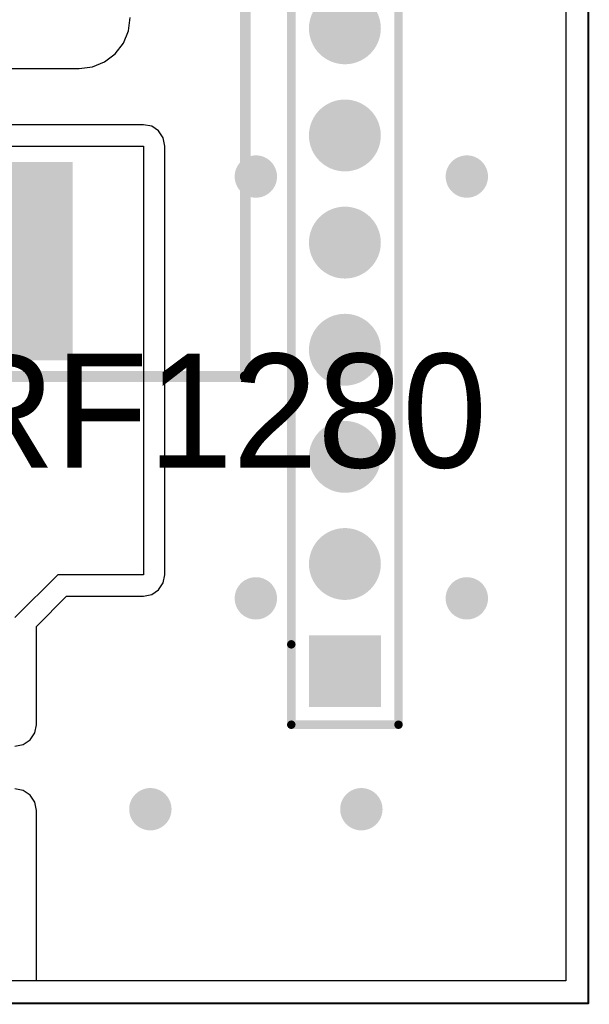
# Model space of a CAD drawing. Header units: millimetres. Extents: x 25.4 to 95.4, y 25.4 to 70.5.
# Tile 11 of 13: x 81.9 to 95.4, y 25.4 to 48.7. Entities that reach past the tile are written whole.
import ezdxf

# ---------------------------------------------------------------- set-up
doc = ezdxf.new("R2010")
doc.units = ezdxf.units.MM
for name, color, linetype in [('BottomLayer', 5, 'Continuous'), ('BottomSolder', 6, 'Continuous'), ('KeepOutLayer', 6, 'Continuous'), ('MultiLayer', 9, 'Continuous'), ('PadHoleLayer', 156, 'Continuous'), ('TopLayer', 1, 'Continuous'), ('TopOverlay', 2, 'Continuous'), ('TopPaste', 8, 'Continuous'), ('TopSolder', 216, 'Continuous'), ('ViaHoleLayer', 16, 'Continuous')]:
    doc.layers.add(name, color=color, linetype=linetype)

# ---------------------------------------------------------------- blocks, each defined once
blk = doc.blocks.new('SRF1280_100M_PCB_4')
at = {"layer": 'TopLayer'}
for points in [[(-2.79, 2), (-0.64, 2), (-2.79, 6.5), (-0.64, 6.5)], [(0.64, 2), (2.79, 2), (0.64, 6.5), (2.79, 6.5)], [(-2.79, -6.5), (-0.64, -6.5), (-2.79, -2), (-0.64, -2)], [(0.64, -6.5), (2.79, -6.5), (0.64, -2), (2.79, -2)]]:
    blk.add_solid(points, dxfattribs=at)
at = {"layer": 'TopOverlay', "const_width": 0.254}
for points in [[(6.985, 6.985), (-6.985, 6.985)], [(-6.985, 6.985), (-6.985, -6.985)], [(6.985, 6.985), (6.985, -6.985)], [(6.985, -6.985), (-6.985, -6.985)]]:
    blk.add_lwpolyline(points, dxfattribs=at)
at = {"layer": 'TopOverlay', "const_width": 0.127}
for points in [[(-7.048, 6.985, 1), (-6.921, 6.985, 1)], [(-7.048, 6.985, 1), (-6.921, 6.985, 1)], [(6.921, 6.985, 1), (7.048, 6.985, 1)], [(6.921, 6.985, 1), (7.048, 6.985, 1)], [(-7.048, -6.985, 1), (-6.921, -6.985, 1)], [(-7.048, -6.985, 1), (-6.921, -6.985, 1)], [(6.921, -6.985, 1), (7.048, -6.985, 1)], [(6.921, -6.985, 1), (7.048, -6.985, 1)]]:
    blk.add_lwpolyline(points, format="xyb", close=True, dxfattribs=at)
at = {"layer": 'TopPaste'}
for points in [[(-2.79, 2), (-0.64, 2), (-2.79, 6.5), (-0.64, 6.5)], [(0.64, 2), (2.79, 2), (0.64, 6.5), (2.79, 6.5)], [(-2.79, -6.5), (-0.64, -6.5), (-2.79, -2), (-0.64, -2)], [(0.64, -6.5), (2.79, -6.5), (0.64, -2), (2.79, -2)]]:
    blk.add_solid(points, dxfattribs=at)
at = {"layer": 'TopSolder'}
for points in [[(-2.892, 1.898), (-0.538, 1.898), (-2.892, 6.602), (-0.538, 6.602)], [(0.538, 1.898), (2.892, 1.898), (0.538, 6.602), (2.892, 6.602)], [(-2.892, -6.602), (-0.538, -6.602), (-2.892, -1.898), (-0.538, -1.898)], [(0.538, -6.602), (2.892, -6.602), (0.538, -1.898), (2.892, -1.898)]]:
    blk.add_solid(points, dxfattribs=at)
blk = doc.blocks.new('HDR1X12_25')
at = {"layer": 'BottomLayer', "const_width": 0.75}
for points in [[(2.165, 0, 1), (2.915, 0, 1)], [(4.705, 0, 1), (5.455, 0, 1)], [(7.245, 0, 1), (7.995, 0, 1)], [(9.785, 0, 1), (10.535, 0, 1)], [(12.325, 0, 1), (13.075, 0, 1)], [(14.865, 0, 1), (15.615, 0, 1)]]:
    blk.add_lwpolyline(points, format="xyb", close=True, dxfattribs=at)
at = {"layer": 'BottomLayer'}
blk.add_solid([(-0.75, -0.75), (0.75, -0.75), (-0.75, 0.75), (0.75, 0.75)], dxfattribs=at)
at = {"layer": 'BottomSolder', "const_width": 0.852}
for points in [[(2.114, 0, 1), (2.966, 0, 1)], [(4.654, 0, 1), (5.506, 0, 1)], [(7.194, 0, 1), (8.046, 0, 1)], [(9.734, 0, 1), (10.586, 0, 1)], [(12.274, 0, 1), (13.126, 0, 1)], [(14.814, 0, 1), (15.666, 0, 1)]]:
    blk.add_lwpolyline(points, format="xyb", close=True, dxfattribs=at)
at = {"layer": 'BottomSolder'}
blk.add_solid([(-0.852, -0.852), (0.852, -0.852), (-0.852, 0.852), (0.852, 0.852)], dxfattribs=at)
at = {"layer": 'MultiLayer', "const_width": 0.75}
for points in [[(2.165, 0, 1), (2.915, 0, 1)], [(4.705, 0, 1), (5.455, 0, 1)], [(7.245, 0, 1), (7.995, 0, 1)], [(9.785, 0, 1), (10.535, 0, 1)], [(12.325, 0, 1), (13.075, 0, 1)], [(14.865, 0, 1), (15.615, 0, 1)]]:
    blk.add_lwpolyline(points, format="xyb", close=True, dxfattribs=at)
at = {"layer": 'MultiLayer'}
blk.add_solid([(-0.75, -0.75), (0.75, -0.75), (-0.75, 0.75), (0.75, 0.75)], dxfattribs=at)
at = {"layer": 'PadHoleLayer', "const_width": 0.45}
for points in [[(-0.225, 0, 1), (0.225, 0, 1)], [(2.315, 0, 1), (2.765, 0, 1)], [(4.855, 0, 1), (5.305, 0, 1)], [(7.395, 0, 1), (7.845, 0, 1)], [(9.935, 0, 1), (10.385, 0, 1)], [(12.475, 0, 1), (12.925, 0, 1)], [(15.015, 0, 1), (15.465, 0, 1)]]:
    blk.add_lwpolyline(points, format="xyb", close=True, dxfattribs=at)
at = {"layer": 'TopLayer', "const_width": 0.75}
for points in [[(2.165, 0, 1), (2.915, 0, 1)], [(4.705, 0, 1), (5.455, 0, 1)], [(7.245, 0, 1), (7.995, 0, 1)], [(9.785, 0, 1), (10.535, 0, 1)], [(12.325, 0, 1), (13.075, 0, 1)], [(14.865, 0, 1), (15.615, 0, 1)]]:
    blk.add_lwpolyline(points, format="xyb", close=True, dxfattribs=at)
at = {"layer": 'TopLayer'}
blk.add_solid([(-0.75, -0.75), (0.75, -0.75), (-0.75, 0.75), (0.75, 0.75)], dxfattribs=at)
at = {"layer": 'TopOverlay', "const_width": 0.2}
for points in [[(-1.27, 1.27), (0.635, 1.27)], [(-1.27, 1.27), (-1.27, -1.27)], [(0.635, 1.27), (29.21, 1.27)], [(-1.27, -1.27), (29.21, -1.27)]]:
    blk.add_lwpolyline(points, dxfattribs=at)
at = {"layer": 'TopOverlay', "const_width": 0.1}
for points in [[(-1.32, 1.27, 1), (-1.22, 1.27, 1)], [(-1.32, 1.27, 1), (-1.22, 1.27, 1)], [(0.585, 1.27, 1), (0.685, 1.27, 1)], [(0.585, 1.27, 1), (0.685, 1.27, 1)], [(-1.32, -1.27, 1), (-1.22, -1.27, 1)], [(-1.32, -1.27, 1), (-1.22, -1.27, 1)]]:
    blk.add_lwpolyline(points, format="xyb", close=True, dxfattribs=at)
at = {"layer": 'TopSolder', "const_width": 0.852}
for points in [[(2.114, 0, 1), (2.966, 0, 1)], [(4.654, 0, 1), (5.506, 0, 1)], [(7.194, 0, 1), (8.046, 0, 1)], [(9.734, 0, 1), (10.586, 0, 1)], [(12.274, 0, 1), (13.126, 0, 1)], [(14.814, 0, 1), (15.666, 0, 1)]]:
    blk.add_lwpolyline(points, format="xyb", close=True, dxfattribs=at)
at = {"layer": 'TopSolder'}
blk.add_solid([(-0.852, -0.852), (0.852, -0.852), (-0.852, 0.852), (0.852, 0.852)], dxfattribs=at)

msp = doc.modelspace()

# ---------------------------------------------------------------- linework, layer by layer
at = {"layer": 'BottomLayer'}
for p, q in [((94.842, 69.95), (94.842, 25.935)), ((94.842, 25.935), (25.935, 25.935))]:
    msp.add_line(p, q, dxfattribs=at)
at = {"layer": 'BottomLayer', "const_width": 0.4}
for points in [[(87.3, 45, 1), (87.7, 45, 1)], [(92.3, 45, 1), (92.7, 45, 1)], [(87.3, 35, 1), (87.7, 35, 1)], [(92.3, 35, 1), (92.7, 35, 1)], [(84.8, 30, 1), (85.2, 30, 1)], [(89.8, 30, 1), (90.2, 30, 1)]]:
    msp.add_lwpolyline(points, format="xyb", close=True, dxfattribs=at)
at = {"layer": 'BottomSolder', "const_width": 0.502}
for points in [[(87.249, 45, 1), (87.751, 45, 1)], [(92.249, 45, 1), (92.751, 45, 1)], [(87.249, 35, 1), (87.751, 35, 1)], [(92.249, 35, 1), (92.751, 35, 1)], [(84.749, 30, 1), (85.251, 30, 1)], [(89.749, 30, 1), (90.251, 30, 1)]]:
    msp.add_lwpolyline(points, format="xyb", close=True, dxfattribs=at)
at = {"layer": 'KeepOutLayer', "const_width": 0.05}
for points in [[(95.377, 25.4), (95.377, 70.485)], [(25.4, 25.4), (95.377, 25.4)]]:
    msp.add_lwpolyline(points, dxfattribs=at)
at = {"layer": 'KeepOutLayer', "const_width": 0.025}
msp.add_lwpolyline([(95.365, 25.4, 1), (95.389, 25.4, 1)], format="xyb", close=True, dxfattribs=at)
msp.add_lwpolyline([(95.365, 25.4, 1), (95.389, 25.4, 1)], format="xyb", close=True, dxfattribs=at)
at = {"layer": 'MultiLayer', "const_width": 0.4}
for points in [[(87.3, 45, 1), (87.7, 45, 1)], [(92.3, 45, 1), (92.7, 45, 1)], [(87.3, 35, 1), (87.7, 35, 1)], [(92.3, 35, 1), (92.7, 35, 1)], [(84.8, 30, 1), (85.2, 30, 1)], [(89.8, 30, 1), (90.2, 30, 1)]]:
    msp.add_lwpolyline(points, format="xyb", close=True, dxfattribs=at)
at = {"layer": 'TopLayer'}
for p, q in [((94.842, 69.95), (94.842, 25.935)), ((84.481, 48.455), (84.522, 48.768)), ((84.36, 48.163), (84.481, 48.455)), ((84.168, 47.912), (84.36, 48.163)), ((83.917, 47.72), (84.168, 47.912)), ((83.625, 47.599), (83.917, 47.72)), ((80.824, 47.558), (83.312, 47.558)), ((83.312, 47.558), (83.625, 47.599)), ((84.836, 46.23), (80.264, 46.23)), ((85.031, 46.191), (84.836, 46.23)), ((85.196, 46.08), (85.031, 46.191)), ((85.307, 45.915), (85.196, 46.08)), ((85.346, 45.72), (85.307, 45.915)), ((80.264, 45.72), (84.836, 45.72)), ((84.836, 45.72), (84.836, 35.56)), ((85.346, 35.56), (85.346, 45.72)), ((82.804, 35.56), (81.788, 34.544)), ((84.836, 35.56), (82.804, 35.56)), ((85.307, 35.365), (85.346, 35.56)), ((85.196, 35.2), (85.307, 35.365)), ((82.298, 34.333), (83.015, 35.05)), ((83.015, 35.05), (84.836, 35.05)), ((84.836, 35.05), (85.031, 35.089)), ((85.031, 35.089), (85.196, 35.2)), ((82.298, 32.004), (82.298, 34.333)), ((82.259, 31.809), (82.298, 32.004)), ((82.148, 31.644), (82.259, 31.809)), ((81.788, 31.494), (81.983, 31.533)), ((81.983, 31.533), (82.148, 31.644)), ((81.983, 30.443), (81.788, 30.482)), ((82.148, 30.332), (81.983, 30.443)), ((82.259, 30.167), (82.148, 30.332)), ((82.298, 29.972), (82.259, 30.167)), ((82.298, 25.935), (82.298, 29.972)), ((94.842, 25.935), (82.298, 25.935))]:
    msp.add_line(p, q, dxfattribs=at)
at = {"layer": 'TopLayer', "const_width": 0.4}
for points in [[(87.3, 45, 1), (87.7, 45, 1)], [(92.3, 45, 1), (92.7, 45, 1)], [(87.3, 35, 1), (87.7, 35, 1)], [(92.3, 35, 1), (92.7, 35, 1)], [(84.8, 30, 1), (85.2, 30, 1)], [(89.8, 30, 1), (90.2, 30, 1)]]:
    msp.add_lwpolyline(points, format="xyb", close=True, dxfattribs=at)
at = {"layer": 'TopSolder', "const_width": 0.502}
for points in [[(87.249, 45, 1), (87.751, 45, 1)], [(92.249, 45, 1), (92.751, 45, 1)], [(87.249, 35, 1), (87.751, 35, 1)], [(92.249, 35, 1), (92.751, 35, 1)], [(84.749, 30, 1), (85.251, 30, 1)], [(89.749, 30, 1), (90.251, 30, 1)]]:
    msp.add_lwpolyline(points, format="xyb", close=True, dxfattribs=at)
at = {"layer": 'ViaHoleLayer', "const_width": 0.3}
for points in [[(87.35, 45, 1), (87.65, 45, 1)], [(92.35, 45, 1), (92.65, 45, 1)], [(87.35, 35, 1), (87.65, 35, 1)], [(92.35, 35, 1), (92.65, 35, 1)], [(84.85, 30, 1), (85.15, 30, 1)], [(89.85, 30, 1), (90.15, 30, 1)]]:
    msp.add_lwpolyline(points, format="xyb", close=True, dxfattribs=at)

# ---------------------------------------------------------------- block references
for name, p, rotation in [('HDR1X12_25', (89.61, 33.274), 90), ('SRF1280_100M_PCB_4', (80.264, 47.244), 180)]:
    msp.add_blockref(name, p, dxfattribs=dict(rotation=rotation))

# ---------------------------------------------------------------- texts
at = {"layer": 'TopOverlay'}
msp.add_text('SRF1280', height=2.7, dxfattribs=at).set_placement((77.724, 38.1))

doc.saveas('drawing.dxf')
